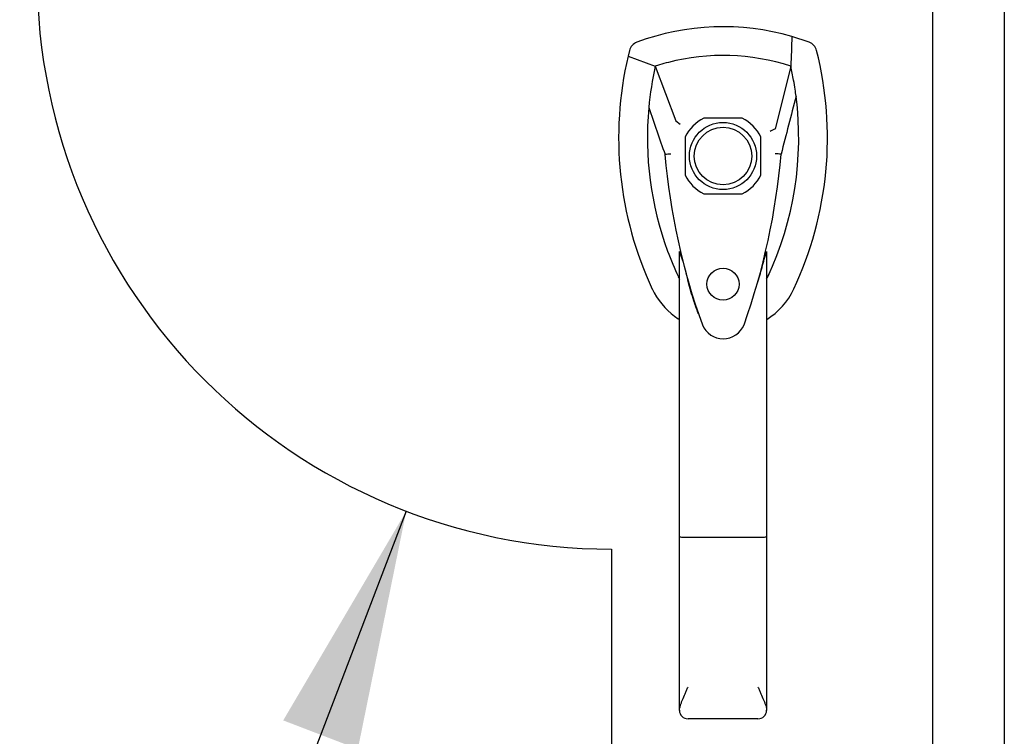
# Model space of a CAD drawing. Header units: inches. Extents: x 2 to 538, y -2 to 358.
# Tile 8 of 121: x 100.98 to 111.26, y 175.93 to 183.41. Entities that reach past the tile are written whole.
import ezdxf
from ezdxf.enums import TextEntityAlignment as Align
from ezdxf.lldxf.tags import DXFTag

# ---------------------------------------------------------------- set-up
doc = ezdxf.new("R2010")
doc.units = ezdxf.units.IN
doc.header["$MEASUREMENT"] = 0
for name, color, linetype in [('COM71139-8', 7, 'Continuous'), ('Default', 7, 'Continuous'), ('DV1_Default', 7, 'Continuous'), ('GSK11033', 7, 'Continuous'), ('HAN13064', 7, 'Continuous')]:
    doc.layers.add(name, color=color, linetype=linetype)
doc.styles.add('SEACAD_Times_New_Roman', font='times.ttf')
tags = doc.linetypes.add('HIDDEN2', pattern=[0.1875, 0.125, -0.0625]).pattern_tags.tags
tags[6:7] = [DXFTag(74, 4), DXFTag(75, 0), DXFTag(340, '0'), DXFTag(46, 0.0), DXFTag(50, 0.0), DXFTag(44, 0.0), DXFTag(45, 0.0)]
tags[4:5] = [DXFTag(74, 4), DXFTag(75, 0), DXFTag(340, '0'), DXFTag(46, 0.0), DXFTag(50, 0.0), DXFTag(44, 0.0), DXFTag(45, 0.0)]
doc.dimstyles.new('HAMMOND_(STH_-_540x360)', dxfattribs={"dimtxt": 2, "dimasz": 2.5, "dimexe": 1, "dimexo": 1, "dimgap": 0.5, "dimtad": 0, "dimtih": 1, "dimtoh": 1, "dimzin": 0, "dimdsep": 46, "dimtxsty": 'SEACAD_Times_New_Roman', "dimblk1": '_SE_FILLED', "dimblk2": '_SE_FILLED', "dimsah": 1, "dimcen": 1, "dimadec": 0, "dimazin": 0, "dimtfac": 0.8, "dimtofl": 0, "dimtmove": 1, "dimatfit": 3, "dimfxl": 1, "dimtolj": 1, "dimtzin": 0, "dimarcsym": 0})

# ---------------------------------------------------------------- blocks, each defined once
blk = doc.blocks.new('SE')
at = {"layer": 'COM71139-8', "color": 7, "linetype": 'HIDDEN2'}
for p, q in [((108.523, 182.386), (108.124, 182.386)), ((107.928, 182.19), (107.928, 181.791)), ((108.719, 181.791), (108.719, 182.19)), ((108.124, 181.595), (108.523, 181.595))]:
    blk.add_line(p, q, dxfattribs=at)
blk.add_circle((108.323, 180.653), 0.167, dxfattribs=at)
for start, end in [(116.7758, 153.2242), (26.7758, 63.2242), (206.7758, 243.2242), (296.7758, 333.2242)]:
    blk.add_arc((108.323, 181.991), 0.443, start, end, dxfattribs=at)
at = {"layer": 'DV1_Default', "color": 7, "linetype": 'HIDDEN2'}
blk.add_line((107.161, 177.887), (107.161, 144.428), dxfattribs=at)
blk.add_arc((107.165, 183.887), 6, 180, 269.9547, dxfattribs=at)
at = {"layer": 'GSK11033', "color": 7, "linetype": 'HIDDEN2'}
for p, q in [((110.508, 218.678), (110.508, 145.303)), ((111.258, 218.678), (111.258, 145.303))]:
    blk.add_line(p, q, dxfattribs=at)
at = {"layer": 'HAN13064', "color": 7, "linetype": 'Continuous'}
for p, q in [((109.222, 183.18), (109.042, 183.239)), ((107.347, 183.093), (107.333, 183.034)), ((107.333, 183.034), (107.616, 182.929)), ((107.616, 182.929), (107.832, 182.357)), ((109.031, 182.929), (108.867, 182.273)), ((107.832, 182.357), (107.877, 182.323)), ((107.718, 182.007), (107.718, 182.007)), ((108.929, 182.011), (108.929, 182.012)), ((107.868, 178.014), (107.868, 180.992)), ((108.778, 180.991), (108.778, 178.014)), ((108.778, 180.711), (108.803, 180.757)), ((108.062, 180.35), (108.066, 180.343)), ((107.868, 176.206), (107.868, 178.014)), ((108.688, 178.008), (107.958, 178.008)), ((108.778, 178.014), (108.778, 176.206)), ((108.688, 176.116), (107.958, 176.116))]:
    blk.add_line(p, q, dxfattribs=at)
for radius in [0.35, 0.3]:
    blk.add_circle((108.323, 181.991), radius, dxfattribs=at)
for centre, radius, start, end in [((108.323, 180.756), 2.585, 73.8589, 110.3492), ((110.955, 182.181), 3.721, 166.7532, 205.1027), ((108.323, 180.756), 2.285, 71.9657, 104.4503), ((110.955, 182.181), 3.421, 167.3846, 174.7018), ((108.323, 180.756), 2.285, 106.8385, 108.0343), ((108.323, 180.756), 2.285, 104.4503, 106.8385), ((105.692, 182.181), 3.421, 10.1138, 12.6154), ((105.692, 182.181), 3.421, 8.519, 10.1138), ((105.692, 182.181), 3.421, 7.2824, 8.519), ((105.692, 182.181), 3.421, 334.8973, 7.2824), ((110.955, 182.181), 3.421, 174.7018, 200.2077), ((121.687, 155.564), 29.627, 115.6418, 115.7539), ((107.807, 180.66), 1.35, 91.2336, 93.7696), ((114.566, 182.577), 6.872, 184.7542, 199.9908), ((101.886, 182.607), 7.068, 340.3478, 355.1696), ((108.864, 181.222), 0.791, 85.3077, 89.6394), ((110.955, 182.181), 3.421, 200.2077, 205.1027), ((106.339, 180.386), 1.646, 10.2772, 21.6468), ((108.264, 180.921), 0.45, 205.1027, 208.4225), ((108.383, 180.921), 0.45, 331.5775, 334.8973), ((108.383, 180.921), 0.75, 301.8486, 334.8973), ((108.264, 180.921), 0.75, 233.4788, 238.1514), ((108.325, 180.317), 0.234, 202.2802, 338.2167), ((107.959, 176.206), 0.0903, 180.0017, 181.1154), ((108.688, 176.206), 0.0903, 358.8846, 359.9983), ((107.958, 176.206), 0.09, 181.1172, 270), ((108.688, 176.206), 0.09, 270, 358.8828)]:
    blk.add_arc(centre, radius, start, end, dxfattribs=at)
for points in [[(109.042, 183.239), (109.038, 183.135), (109.034, 183.032), (109.031, 182.929)], [(107.425, 183.18), (107.387, 183.165), (107.357, 183.132), (107.347, 183.093)], [(109.3, 183.093), (109.29, 183.132), (109.26, 183.165), (109.222, 183.18)], [(109.086, 182.615), (109.033, 182.414), (108.981, 182.213), (108.929, 182.012)], [(107.548, 182.497), (107.605, 182.334), (107.661, 182.171), (107.718, 182.007)], [(107.585, 180.603), (107.638, 180.491), (107.718, 180.392), (107.818, 180.318)]]:
    blk.add_open_spline(points, degree=3, dxfattribs=at)
for points, knots in [([(109.062, 180.603), (109.242, 180.988), (109.356, 181.404), (109.437, 182.25), (109.404, 182.681), (109.3, 183.093)], [0, 0, 0, 0, 0.5, 0.5, 1, 1, 1, 1]), ([(108.688, 180.678), (108.705, 180.736), (108.721, 180.793), (108.744, 180.879), (108.752, 180.907), (108.763, 180.948), (108.767, 180.962), (108.772, 180.979), (108.774, 180.985), (108.777, 180.993), (108.778, 180.994), (108.778, 180.991)], [0, 0, 0, 0, 0.5, 0.5, 0.75, 0.75, 0.875, 0.875, 0.9375, 0.9375, 1, 1, 1, 1]), ([(108.063, 180.351), (108.048, 180.392), (108.033, 180.434), (107.998, 180.544), (107.978, 180.612), (107.958, 180.68)], [0.770336, 0.770336, 0.770336, 0.770336, 0.8588735, 0.8588735, 1, 1, 1, 1]), ([(107.958, 178.008), (107.952, 178.008), (107.947, 178.008), (107.935, 178.008), (107.929, 178.008), (107.918, 178.009), (107.913, 178.009), (107.904, 178.009), (107.899, 178.009), (107.886, 178.01), (107.88, 178.011), (107.873, 178.012), (107.871, 178.012), (107.869, 178.013), (107.868, 178.013), (107.868, 178.014)], [0, 0, 0, 0, 0.125, 0.125, 0.25, 0.25, 0.375, 0.375, 0.5, 0.5, 0.75, 0.75, 0.875, 0.875, 1, 1, 1, 1]), ([(108.778, 178.014), (108.778, 178.013), (108.778, 178.013), (108.775, 178.012), (108.774, 178.012), (108.767, 178.011), (108.76, 178.01), (108.748, 178.009), (108.743, 178.009), (108.733, 178.009), (108.728, 178.009), (108.717, 178.008), (108.712, 178.008), (108.7, 178.008), (108.694, 178.008), (108.688, 178.008)], [0, 0, 0, 0, 0.125, 0.125, 0.25, 0.25, 0.5, 0.5, 0.625, 0.625, 0.75, 0.75, 0.875, 0.875, 1, 1, 1, 1]), ([(107.868, 176.204), (107.869, 176.22), (107.873, 176.237), (107.881, 176.264), (107.885, 176.274), (107.892, 176.294), (107.896, 176.304), (107.908, 176.334), (107.918, 176.356), (107.933, 176.389), (107.938, 176.4), (107.948, 176.424), (107.953, 176.435), (107.958, 176.447)], [0, 0, 0, 0, 0.25, 0.25, 0.375, 0.375, 0.5, 0.5, 0.75, 0.75, 0.875, 0.875, 1, 1, 1, 1]), ([(108.688, 176.447), (108.694, 176.435), (108.699, 176.424), (108.709, 176.4), (108.714, 176.389), (108.729, 176.356), (108.738, 176.334), (108.751, 176.304), (108.755, 176.294), (108.762, 176.274), (108.766, 176.264), (108.774, 176.237), (108.778, 176.22), (108.778, 176.204)], [0, 0, 0, 0, 0.125, 0.125, 0.25, 0.25, 0.5, 0.5, 0.625, 0.625, 0.75, 0.75, 1, 1, 1, 1])]:
    blk.add_open_spline(points, degree=3, knots=knots, dxfattribs=at)
blk = doc.blocks.new('DMBLK4796')
at = {"layer": 'Default', "linetype": 'Continuous'}
blk.add_hatch(color=7, dxfattribs=at).paths.add_polyline_path([(104.513, 175.8), (105.018, 178.284), (103.734, 176.099)])
at = {"layer": 'Default', "color": 7, "linetype": 'Continuous'}
for p, q in [((105.018, 178.284), (103.333, 173.887)), ((103.333, 173.887), (102.333, 173.887))]:
    blk.add_line(p, q, dxfattribs=at)
at = {"layer": 'Default', "color": 7, "linetype": 'Continuous', "style": 'SEACAD_Times_New_Roman'}
for s, p in [('R', (93.135, 174.887)), ('6.00', (96.325, 174.887)), ('TYP', (94.588, 171.887))]:
    blk.add_text(s, height=2, dxfattribs=at).set_placement(p, align=Align.TOP_LEFT)
blk = doc.blocks.new('_SE_FILLED')
at = {"color": 0}
blk.add_line((0, 0), (-1, 0), dxfattribs=at)
blk.add_solid([(0, 0), (-1, -0.1665), (-1, 0.1665), (0, 0)], dxfattribs=at)

msp = doc.modelspace()

# ---------------------------------------------------------------- block references
at = {"layer": 'Default'}
msp.add_blockref('SE', (0, 0), dxfattribs=at)

# ---------------------------------------------------------------- dimensions: what is measured, and where the dimension line sits
at = {"layer": 'Default', "color": 7, "linetype": 'Continuous'}
dim = msp.add_radius_dim(center=(107.165, 183.887), mpoint=(105.018, 178.284), text='\\A1;<>\\PTYP', dimstyle='HAMMOND_(STH_-_540x360)', override={"dimtmove": 0}, dxfattribs=at)
dim.commit()
dim.dimension.update_dxf_attribs({"geometry": 'DMBLK4796', "text_midpoint": (102.333, 173.887), "dimtype": 164})

doc.saveas('drawing.dxf')
